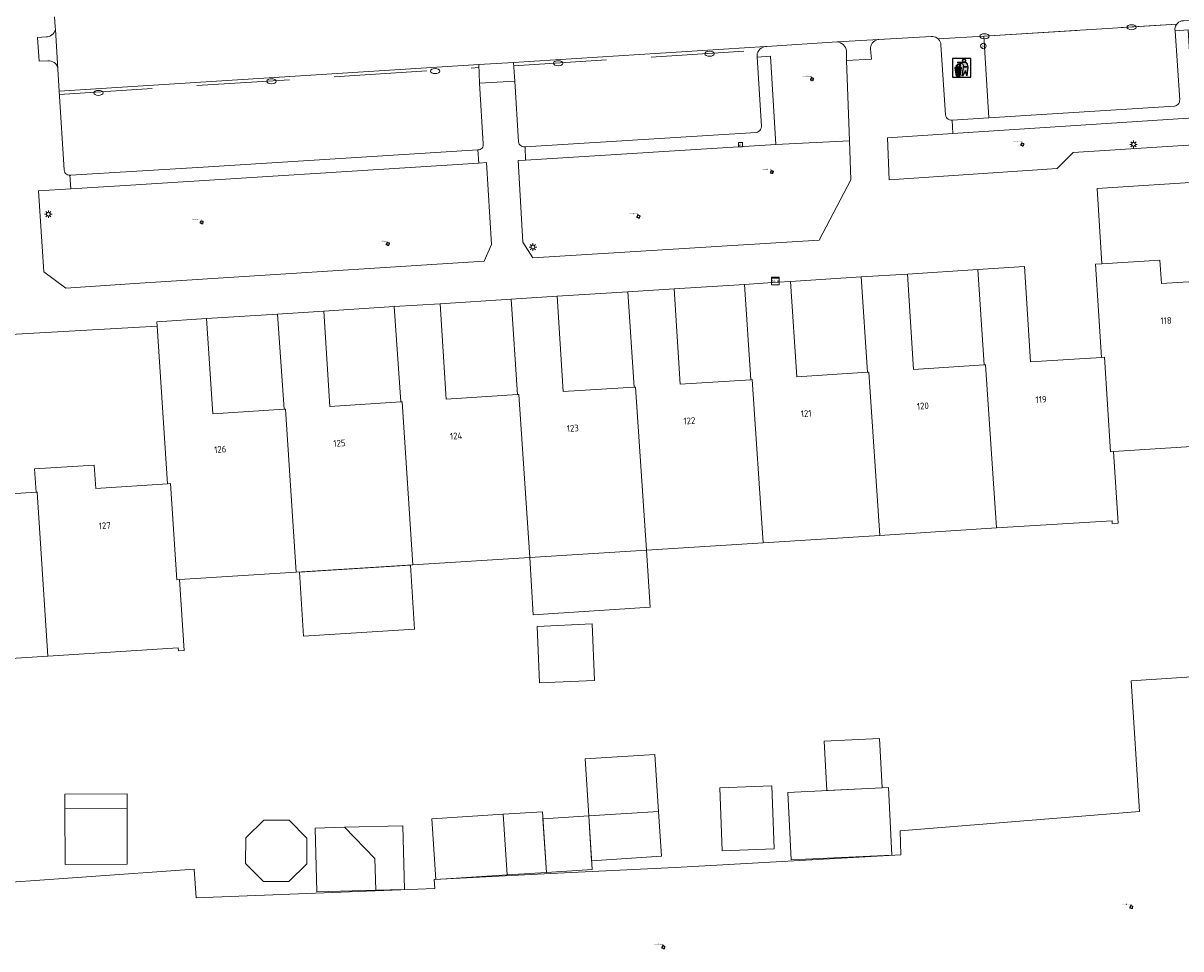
# Model space of a CAD drawing. Header units: metres. Extents: x 162098 to 162858, y 502351 to 503184.
# Tile 57 of 94: x 162737 to 162799, y 502695 to 502744. Entities that reach past the tile are written whole.
import ezdxf
from ezdxf.enums import TextEntityAlignment as Align

# ---------------------------------------------------------------- set-up
doc = ezdxf.new("R2010")
doc.units = ezdxf.units.M
doc.linetypes.add('RI-HWA-SO', pattern=[7.4, 5, -2.4])
for name, color, linetype, lineweight, true_color in [('B-PV-GR-BEPLANTING_CULTUUR_BOSPLANTSOEN-GV', 7, 'Continuous', 13, 0x99cc00), ('B-PV-GR-BEPLANTING_CULTUUR_HEESTERS-GV', 7, 'Continuous', 13, 0x99cc00), ('B-PV-GR-BOOM-S', 7, 'Continuous', 13, 0x4c9900), ('B-PV-GR-STRUIK-GV', 7, 'Continuous', 13, 0x99cc00), ('B-PV-RI-HWA_GOOT_MOLGOOT-G', 150, 'RI-HWA-SO', 18, 0x007fff)]:
    doc.layers.add(name, color=color, linetype=linetype, lineweight=lineweight, true_color=true_color)
for name, color, linetype, lineweight in [('B-PV-IE-AFVAL APART PLAATS-S', 7, 'Continuous', 25), ('B-PV-IE-MEUBILAIR-S', 252, 'Continuous', 13), ('B-PV-OG-BEBOUWING-GV', 7, 'Continuous', 18), ('B-PV-OG-BEBOUWING-T18', 7, 'Continuous', 18), ('B-PV-OG-BEBOUWING_LUIFEL-GV', 7, 'Continuous', 18), ('B-PV-OG-BEBOUWING_OVERBOUWING-GV', 7, 'Continuous', 18), ('B-PV-OG-TERREIN_BEGROEID-GV', 7, 'Continuous', 13), ('B-PV-OG-TERREIN_ERF-GV', 252, 'Continuous', 13), ('B-PV-VH-OPENVERHARDING_BETONSTRAATSTEEN-GV', 252, 'Continuous', 13), ('B-PV-VH-OPENVERHARDING_TEGEL-GV', 252, 'Continuous', 13)]:
    doc.layers.add(name, color=color, linetype=linetype, lineweight=lineweight)
doc.styles.add('NLCS-ISO', font='NLCS-ISO.ttf')
doc.styles.add('NLCS-ISO-M200-T18', font='NLCS-ISO.ttf', dxfattribs={"height": 1.8})

# ---------------------------------------------------------------- blocks, each defined once
blk = doc.blocks.new('SIE-AFVAL APART PLAATS-SO')
h = blk.add_hatch(color=256)
h.dxf.hatch_style = 1
h.paths.add_polyline_path([(-0.09, 0.07), (-1.76, 0.07, 0.819081), (-1.79, -0.09), (-1.4, -2.19, 0.36153), (-1.37, -2.21), (-0.47, -2.21, 0.36153), (-0.44, -2.19), (-0.05, -0.09, 0.819081)])
h.paths.add_polyline_path([(-0.16, -0.1), (-0.2, -0.33), (-0.49, -0.33), (-0.47, -0.1)], flags=16)
h.paths.add_polyline_path([(-0.55, -0.1), (-0.58, -0.33), (-0.87, -0.33), (-0.87, -0.1)], flags=16)
h.paths.add_polyline_path([(-0.22, -0.42), (-0.27, -0.73), (-0.53, -0.73), (-0.5, -0.42)], flags=16)
h.paths.add_polyline_path([(-0.58, -0.42), (-0.61, -0.73), (-0.87, -0.73), (-0.87, -0.42)], flags=16)
h.paths.add_polyline_path([(-0.95, -0.1), (-0.95, -0.33), (-1.27, -0.33), (-1.29, -0.1)], flags=16)
h.paths.add_polyline_path([(-0.95, -0.42), (-0.95, -0.73), (-1.23, -0.73), (-1.26, -0.42)], flags=16)
h.paths.add_polyline_path([(-0.29, -0.83), (-0.34, -1.09), (-0.56, -1.09), (-0.54, -0.83)], flags=16)
h.paths.add_polyline_path([(-0.62, -0.83), (-0.65, -1.09), (-0.87, -1.09), (-0.87, -0.83)], flags=16)
h.paths.add_polyline_path([(-0.95, -0.83), (-0.95, -1.09), (-1.2, -1.09), (-1.22, -0.83)], flags=16)
h.paths.add_polyline_path([(-1.35, -0.33), (-1.64, -0.33), (-1.69, -0.1), (-1.37, -0.1)], flags=16)
h.paths.add_polyline_path([(-1.34, -0.42), (-1.31, -0.73), (-1.57, -0.73), (-1.63, -0.42)], flags=16)
h.paths.add_polyline_path([(-0.36, -1.18), (-0.41, -1.44), (-0.6, -1.44), (-0.57, -1.18)], flags=16)
h.paths.add_polyline_path([(-0.65, -1.18), (-0.68, -1.44), (-0.87, -1.44), (-0.87, -1.18)], flags=16)
h.paths.add_polyline_path([(-1.3, -0.83), (-1.28, -1.09), (-1.5, -1.09), (-1.55, -0.83)], flags=16)
h.paths.add_polyline_path([(-0.95, -1.18), (-0.95, -1.44), (-1.17, -1.44), (-1.19, -1.18)], flags=16)
h.paths.add_polyline_path([(-0.42, -1.53), (-0.47, -1.79), (-0.63, -1.79), (-0.6, -1.53)], flags=16)
h.paths.add_polyline_path([(-1.27, -1.18), (-1.25, -1.44), (-1.44, -1.44), (-1.49, -1.18)], flags=16)
h.paths.add_polyline_path([(-0.69, -1.53), (-0.71, -1.79), (-0.87, -1.79), (-0.87, -1.53)], flags=16)
h.paths.add_polyline_path([(-0.95, -1.53), (-0.95, -1.79), (-1.13, -1.79), (-1.16, -1.53)], flags=16)
h.paths.add_polyline_path([(-1.24, -1.53), (-1.22, -1.79), (-1.37, -1.79), (-1.42, -1.53)], flags=16)
h.paths.add_polyline_path([(-0.49, -1.89), (-0.53, -2.13), (-0.66, -2.13), (-0.64, -1.89)], flags=16)
h.paths.add_polyline_path([(-0.72, -1.89), (-0.74, -2.13), (-0.87, -2.13), (-0.87, -1.89)], flags=16)
h.paths.add_polyline_path([(-0.95, -1.89), (-0.95, -2.13), (-1.1, -2.13), (-1.12, -1.89)], flags=16)
h.paths.add_polyline_path([(-1.21, -1.89), (-1.18, -2.13), (-1.31, -2.13), (-1.35, -1.89)], flags=16)
h.paths.add_polyline_path([(-0.19, 0.78, -0.01173), (-0.3, 0.78, -0.148797), (-0.42, 1.03, -0.136076), (-0.69, 0.87), (-0.78, 0.85, -0.038293), (-1.14, 0.96), (-1.19, 0.81, -0.243822), (-1.56, 0.45, 0.344326), (-1, 0.22, -0.139345), (-0.6, 0.22, 0.618436), (-0.56, 0.27, -0.441494), (-0.47, 0.44, 0.309048)])
h.paths.add_polyline_path([(-0.49, 0.51, 0.351556), (-0.64, 0.31, 0.121061), (-1.02, 0.29, -0.288745), (-1.45, 0.42, 0.203599), (-1.12, 0.79), (-1.09, 0.87, 0.083075), (-0.28, 0.71, -0.242261)], flags=16)
h.paths.add_polyline_path([(-0.4, 0.79, -0.023345), (-0.63, 0.82, 0.07081), (-0.46, 0.9, 0.059965)], flags=16)
h.paths.add_polyline_path([(1.12, 1.48), (-1.07, 1.48, 0.860559), (-1.08, 1.42), (0.29, 1, -0.146703), (0.53, 0.28, 0.421968), (0.56, 0.25), (1.6, 0.31, 0.450293), (1.63, 0.34, 0.122241)])
h.paths.add_polyline_path([(0.26, 1.93, 1), (1.07, 1.93, 1)])
h.paths.add_polyline_path([(1.65, 0.15, 0.429303), (1.62, 0.18), (0.55, 0.23, 0.38429), (0.51, 0.2), (0.16, -2.16, 0.83726), (0.22, -2.18), (0.99, -0.78, -0.688204), (1.05, -0.78), (1.36, -2.14, 0.84934), (1.42, -2.14)])
for p, q in [((-0.09, 0.07), (-1.76, 0.07)), ((-1.4, -2.19), (-1.79, -0.09)), ((-1.37, -0.1), (-1.69, -0.1)), ((-1.64, -0.33), (-1.69, -0.1)), ((-1.64, -0.33), (-1.35, -0.33)), ((-1.63, -0.42), (-1.34, -0.42)), ((-1.57, -0.73), (-1.63, -0.42)), ((-1.57, -0.73), (-1.31, -0.73)), ((-1.55, -0.83), (-1.3, -0.83)), ((-1.5, -1.09), (-1.55, -0.83)), ((-1.5, -1.09), (-1.28, -1.09)), ((-1.49, -1.18), (-1.27, -1.18)), ((-1.44, -1.44), (-1.49, -1.18)), ((-1.44, -1.44), (-1.25, -1.44)), ((-1.42, -1.53), (-1.24, -1.53)), ((-1.37, -1.79), (-1.42, -1.53)), ((-1.37, -1.79), (-1.22, -1.79)), ((-1.37, -2.21), (-0.47, -2.21)), ((-1.31, -2.13), (-1.35, -1.89)), ((-1.35, -1.89), (-1.21, -1.89)), ((-1.31, -2.13), (-1.18, -2.13)), ((-0.95, -0.1), (-1.29, -0.1)), ((-1.27, -0.33), (-0.95, -0.33)), ((-1.26, -0.42), (-0.95, -0.42)), ((-1.23, -0.73), (-0.95, -0.73)), ((-1.22, -0.83), (-0.95, -0.83)), ((-1.2, -1.09), (-0.95, -1.09)), ((-1.19, -1.18), (-0.95, -1.18)), ((-1.17, -1.44), (-0.95, -1.44)), ((-1.16, -1.53), (-0.95, -1.53)), ((-1.13, -1.79), (-0.95, -1.79)), ((-1.12, -1.89), (-0.95, -1.89)), ((-1.1, -2.13), (-0.95, -2.13)), ((-0.95, -0.1), (-0.95, -0.33)), ((-0.95, -0.42), (-0.95, -0.73)), ((-0.95, -0.83), (-0.95, -1.09)), ((-0.95, -1.18), (-0.95, -1.44)), ((-0.95, -1.53), (-0.95, -1.79)), ((-0.95, -1.89), (-0.95, -2.13)), ((-0.87, -0.1), (-0.87, -0.33)), ((-0.55, -0.1), (-0.87, -0.1)), ((-0.87, -0.33), (-0.58, -0.33)), ((-0.87, -0.42), (-0.87, -0.73)), ((-0.87, -0.42), (-0.58, -0.42)), ((-0.87, -0.73), (-0.61, -0.73)), ((-0.87, -0.83), (-0.62, -0.83)), ((-0.87, -0.83), (-0.87, -1.09)), ((-0.87, -1.09), (-0.65, -1.09)), ((-0.87, -1.18), (-0.65, -1.18)), ((-0.87, -1.18), (-0.87, -1.44)), ((-0.87, -1.44), (-0.68, -1.44)), ((-0.87, -1.53), (-0.69, -1.53)), ((-0.87, -1.53), (-0.87, -1.79)), ((-0.87, -1.79), (-0.71, -1.79)), ((-0.87, -1.89), (-0.87, -2.13)), ((-0.87, -1.89), (-0.72, -1.89)), ((-0.87, -2.13), (-0.74, -2.13)), ((-0.66, -2.13), (-0.53, -2.13)), ((-0.64, -1.89), (-0.49, -1.89)), ((-0.63, -1.79), (-0.47, -1.79)), ((-0.6, -1.44), (-0.41, -1.44)), ((-0.6, -1.53), (-0.42, -1.53)), ((-0.57, -1.18), (-0.36, -1.18)), ((-0.56, -1.09), (-0.34, -1.09)), ((-0.54, -0.83), (-0.29, -0.83)), ((-0.53, -0.73), (-0.27, -0.73)), ((-0.53, -2.13), (-0.49, -1.89)), ((-0.5, -0.42), (-0.22, -0.42)), ((-0.49, -0.33), (-0.2, -0.33)), ((-0.16, -0.1), (-0.47, -0.1)), ((-0.47, -1.79), (-0.42, -1.53)), ((-0.44, -2.19), (-0.05, -0.09)), ((-0.41, -1.44), (-0.36, -1.18)), ((-0.34, -1.09), (-0.29, -0.83)), ((-0.27, -0.73), (-0.22, -0.42)), ((-0.2, -0.33), (-0.16, -0.1))]:
    blk.add_line(p, q)
blk.add_lwpolyline([(-2.5, -2.51), (2.5, -2.51), (2.5, 2.49), (-2.5, 2.49)], close=True)
for points in [[(-0.78, 0.85, -0.038293), (-1.14, 0.96), (-1.19, 0.81, -0.243822), (-1.56, 0.45, 0.344326), (-1, 0.22, -0.139345), (-0.6, 0.22, 0.618436), (-0.56, 0.27, -0.441494), (-0.47, 0.44, 0.309048), (-0.19, 0.78, -0.01173), (-0.3, 0.78, -0.01173)], [(-0.78, 0.85), (-0.69, 0.87, 0.136076), (-0.42, 1.03, 0.156405), (-0.29, 0.77)], [(-0.78, 0.85), (-0.69, 0.87, 0.136076), (-0.42, 1.03, 0.148797), (-0.3, 0.78, 0.148797)], [(-0.63, 0.82, 0.07081), (-0.46, 0.9, 0.059965), (-0.4, 0.79, 0.059965)], [(-0.4, 0.79, -0.023345), (-0.63, 0.82)]]:
    blk.add_lwpolyline(points, format="xyb")
for points in [[(-1.09, 0.87), (-1.12, 0.79, -0.203599), (-1.45, 0.42, 0.288745), (-1.02, 0.29, -0.121061), (-0.64, 0.31, -0.351556), (-0.49, 0.51, 0.242261), (-0.28, 0.71, -0.083075)], [(-1.07, 1.48), (1.12, 1.48, -0.122241), (1.63, 0.34, -0.450293), (1.6, 0.31), (0.56, 0.25, -0.421968), (0.53, 0.28, 0.146703), (0.29, 1), (-1.08, 1.42, -0.860559)], [(0.55, 0.23), (1.62, 0.18, -0.429303), (1.65, 0.15), (1.42, -2.14, -0.84934), (1.36, -2.14), (1.05, -0.78, 0.688204), (0.99, -0.78), (0.22, -2.18, -0.83726), (0.16, -2.16), (0.51, 0.2, -0.38429)]]:
    blk.add_lwpolyline(points, format="xyb", close=True)
for points in [[(-1.35, -0.33), (-1.37, -0.1)], [(-1.31, -0.73), (-1.34, -0.42)], [(-1.28, -1.09), (-1.3, -0.83)], [(-1.27, -0.33), (-1.29, -0.1)], [(-1.25, -1.44), (-1.27, -1.18)], [(-1.23, -0.73), (-1.26, -0.42)], [(-1.22, -1.79), (-1.24, -1.53)], [(-1.2, -1.09), (-1.22, -0.83)], [(-1.18, -2.13), (-1.21, -1.89)], [(-1.17, -1.44), (-1.19, -1.18)], [(-1.18, -2.22), (-1.18, -2.21)], [(-1.13, -1.79), (-1.16, -1.53)], [(-1.1, -2.13), (-1.12, -1.89)], [(-0.74, -2.13), (-0.72, -1.89)], [(-0.71, -1.79), (-0.69, -1.53)], [(-0.68, -1.44), (-0.65, -1.18)], [(-0.66, -2.13), (-0.64, -1.89)], [(-0.65, -1.09), (-0.62, -0.83)], [(-0.63, -1.79), (-0.6, -1.53)], [(-0.61, -0.73), (-0.58, -0.42)], [(-0.6, -1.44), (-0.57, -1.18)], [(-0.58, -0.33), (-0.55, -0.1)], [(-0.56, -1.09), (-0.54, -0.83)], [(-0.53, -0.73), (-0.5, -0.42)], [(-0.49, -0.33), (-0.47, -0.1)]]:
    blk.add_lwpolyline(points)
blk.add_circle((0.66, 1.93), 0.401)
for centre, radius, start, end in [((-1.76, -0.01), 0.0869, 90, 247.281), ((-0.09, -0.01), 0.0869, 292.719, 90), ((-1.37, -2.18), 0.0318, 190.4943, 270), ((-0.47, -2.18), 0.0318, 270, 349.5057)]:
    blk.add_arc(centre, radius, start, end)
blk = doc.blocks.new('SIE-MEUBILAIR_BORD_VERKEER-SO')
blk.add_lwpolyline([(-0.5625, -0.5625), (0.5625, -0.5625), (0.5625, 0.5625), (-0.5625, 0.5625)], close=True)
at = {"style": 'NLCS-ISO'}
blk.add_text('vb', height=0.75, dxfattribs=at).set_placement((0, 0), align=Align.MIDDLE_CENTER)
blk = doc.blocks.new('SIE-MEUBILAIR_KAST_TELECOM-SO')
for points in [[(-1, 1), (1, 1), (1, 0.84), (-1, 0.84)], [(-1, 0.76), (1, 0.76), (1, -1), (-1, -1)]]:
    blk.add_lwpolyline(points, close=True)
at = {"style": 'NLCS-ISO'}
blk.add_text('tele', height=0.75, dxfattribs=at).set_placement((0, 0), align=Align.MIDDLE_CENTER)
blk = doc.blocks.new('SIE-MEUBILAIR_PAAL_LICHTMAST-SO')
for points in [[(-0.62, 0), (-1, 0)], [(-0.71, 0.71), (-0.44, 0.44)], [(0, 1), (0, 0.62)], [(0.44, 0.44), (0.71, 0.71)], [(1, 0), (0.62, 0)], [(-0.71, -0.71), (-0.44, -0.44)], [(0, -0.62), (0, -1)], [(0.44, -0.44), (0.71, -0.71)]]:
    blk.add_lwpolyline(points)
blk.add_circle((0, 0), 0.5)
blk = doc.blocks.new('SIE-MEUBILAIR_PAAL_AFSLUITPAAL-SO')
blk.add_circle((0, 0), 0.75)
at = {"style": 'NLCS-ISO'}
blk.add_text('af', height=0.75, dxfattribs=at).set_placement((0, 0.05), align=Align.MIDDLE_CENTER)
blk = doc.blocks.new('SIE-MEUBILAIR_PUT_KOLK-SO')
blk.add_ellipse((0, 0), major_axis=(1.25, 0), ratio=0.54)
blk = doc.blocks.new('SGR-BOOM_GBKN-SO')
for centre, start, end in [((-0.25, -0.1), 67.1244, 157.1244), ((-0.1, 0.25), 157.1244, 247.1244), ((-0.1, 0.25), 337.1244, 157.1244), ((0.25, 0.1), 247.1244, 337.1244), ((-0.25, -0.1), 157.1244, 337.1244), ((0.1, -0.25), 157.1244, 337.1244), ((0.1, -0.25), 337.1244, 67.1244)]:
    blk.add_arc(centre, 0.188, start, end)
at = {"extrusion": (0, 0, -1)}
blk.add_arc((-0.25, 0.1), 0.188, 22.8756, 202.8756, dxfattribs=at)
at = {"style": 'NLCS-ISO'}
blk.add_attdef('SOORT', text='', height=0.35, dxfattribs=at).set_placement((0, 0.75), align=Align.MIDDLE_RIGHT)

msp = doc.modelspace()

# ---------------------------------------------------------------- linework, layer by layer
at = {"layer": 'B-PV-GR-BEPLANTING_CULTUUR_BOSPLANTSOEN-GV'}
msp.add_lwpolyline([(162825.081, 502710.821), (162796.799, 502708.946), (162797.26, 502701.91), (162784.374, 502700.875), (162784.412, 502699.58), (162772.269, 502698.896), (162765.563, 502698.586), (162759.302, 502698.254), (162759.338, 502697.767), (162746.499, 502697.263), (162746.398, 502698.817), (162728.243, 502697.513)], dxfattribs=at)
at = {"layer": 'B-PV-GR-BEPLANTING_CULTUUR_HEESTERS-GV'}
msp.add_lwpolyline([(162776.68, 502742.508), (162777.395, 502742.57), (162777.684, 502737.812), (162781.645, 502738.008), (162781.487, 502742.325), (162781.487, 502742.824), (162781.485, 502742.84), (162781.466, 502742.933), (162781.431, 502743.021), (162781.382, 502743.101), (162781.32, 502743.173), (162781.247, 502743.232), (162781.165, 502743.279), (162781.076, 502743.311), (162780.983, 502743.328), (162777.206, 502743.076), (162777.135, 502743.073), (162777.053, 502743.059), (162776.969, 502743.03), (162776.891, 502742.986), (162776.823, 502742.93), (162776.765, 502742.862), (162776.721, 502742.784), (162776.692, 502742.7), (162776.677, 502742.613), (162776.679, 502742.529)], close=True, dxfattribs=at)
at = {"layer": 'B-PV-GR-STRUIK-GV'}
msp.add_lwpolyline([(162803.193, 502743.907), (162803.159, 502744.493), (162800.366, 502744.323), (162800.367, 502744.529), (162799.623, 502744.47), (162799.598, 502744.468), (162799.515, 502744.455), (162799.433, 502744.425), (162799.357, 502744.382), (162799.291, 502744.325), (162799.258, 502744.284), (162799.236, 502744.257), (162799.194, 502744.18), (162799.168, 502744.097), (162799.156, 502744.01), (162799.161, 502743.923), (162799.865, 502743.978), (162800.156, 502739.246), (162787.207, 502738.405), (162783.689, 502738.16), (162783.791, 502735.911), (162792.823, 502736.519), (162793.687, 502737.384), (162803.539, 502738.008)], close=True, dxfattribs=at)
at = {"layer": 'B-PV-OG-BEBOUWING-GV'}
for points in [[(162795.205, 502726.35), (162795.364, 502726.36), (162795.692, 502721.279), (162795.852, 502721.289), (162802.868, 502721.735), (162802.298, 502730.563), (162802.237, 502730.559), (162798.433, 502730.32), (162798.349, 502731.578), (162795.219, 502731.381), (162794.882, 502731.36)], [(162788.965, 502725.953), (162788.895, 502725.949), (162785.097, 502725.708), (162784.772, 502730.838), (162782.273, 502730.679), (162782.618, 502725.55), (162782.688, 502725.554), (162783.278, 502716.775), (162789.556, 502717.173)], [(162795.852, 502721.289), (162795.692, 502721.279), (162795.364, 502726.36), (162795.205, 502726.35), (162791.385, 502726.107), (162791.06, 502731.238), (162788.55, 502731.078), (162788.895, 502725.949), (162788.965, 502725.953), (162789.556, 502717.173), (162795.772, 502717.566), (162795.782, 502717.406), (162796.101, 502717.426)], [(162778.485, 502730.439), (162777.815, 502730.396), (162777.516, 502730.377), (162775.995, 502730.281), (162776.34, 502725.151), (162776.41, 502725.155), (162777, 502716.378), (162783.278, 502716.775), (162782.688, 502725.554), (162782.618, 502725.55), (162778.81, 502725.308)], [(162763.786, 502724.354), (162763.856, 502724.358), (162764.446, 502715.584), (162770.723, 502715.981), (162770.133, 502724.756), (162770.063, 502724.752), (162766.255, 502724.51), (162765.93, 502729.641), (162763.441, 502729.483)], [(162772.218, 502730.041), (162769.718, 502729.882), (162770.063, 502724.752), (162770.133, 502724.756), (162770.723, 502715.981), (162777, 502716.378), (162776.41, 502725.155), (162776.34, 502725.151), (162772.543, 502724.91)], [(162757.578, 502723.96), (162758.168, 502715.187), (162764.446, 502715.584), (162763.856, 502724.358), (162763.786, 502724.354), (162759.948, 502724.11), (162759.623, 502729.241), (162757.163, 502729.084), (162757.508, 502723.956)], [(162744.382, 502728.272), (162744.397, 502728.037), (162744.955, 502719.551), (162745.116, 502719.561), (162745.456, 502714.383), (162745.615, 502714.393), (162751.891, 502714.79), (162751.301, 502723.561), (162751.231, 502723.557), (162747.393, 502723.313), (162747.068, 502728.443)], [(162751.231, 502723.557), (162751.301, 502723.561), (162751.891, 502714.79), (162758.168, 502715.187), (162757.578, 502723.96), (162757.508, 502723.956), (162753.69, 502723.712), (162753.365, 502728.843), (162750.886, 502728.686)], [(162737.957, 502719.104), (162738.523, 502710.275), (162745.536, 502710.721), (162745.546, 502710.561), (162745.866, 502710.581), (162745.615, 502714.393), (162745.456, 502714.383), (162745.116, 502719.561), (162744.955, 502719.551), (162741.101, 502719.305), (162741.021, 502720.561), (162737.807, 502720.356), (162737.887, 502719.1)], [(162733.955, 502720.111), (162730.722, 502719.905), (162730.802, 502718.648), (162730.872, 502718.652), (162731.437, 502709.825), (162738.523, 502710.275), (162737.957, 502719.104), (162737.887, 502719.1), (162734.035, 502718.854)], [(162774.668, 502703.189), (162774.792, 502699.803), (162777.594, 502699.905), (162777.47, 502703.291)], [(162778.332, 502702.939), (162778.508, 502699.311), (162783.919, 502699.574), (162783.743, 502703.202)], [(162739.447, 502702.083), (162739.456, 502699.071), (162742.794, 502699.082), (162742.785, 502702.093)], [(162763.233, 502698.504), (162765.345, 502698.639), (162765.136, 502701.906), (162763.025, 502701.772)], [(162767.623, 502701.676), (162767.777, 502699.267), (162771.53, 502699.507), (162771.376, 502701.915)], [(162750.14, 502701.451), (162749.169, 502700.491), (162749.162, 502699.126), (162750.123, 502698.156), (162751.488, 502698.148), (162752.458, 502699.109), (162752.465, 502700.474), (162751.505, 502701.444)], [(162752.909, 502701.028), (162753, 502697.591), (162756.165, 502697.675), (162756.119, 502699.393), (162754.492, 502701.07)]]:
    msp.add_lwpolyline(points, close=True, dxfattribs=at)
at = {"layer": 'B-PV-OG-BEBOUWING_LUIFEL-GV'}
for points in [[(162764.446, 502715.584), (162764.641, 502712.506), (162770.918, 502712.903), (162770.723, 502715.981)], [(162758.031, 502715.178), (162752.066, 502714.801), (162752.284, 502711.355), (162758.249, 502711.733)], [(162780.424, 502703.041), (162783.401, 502703.185), (162783.272, 502705.842), (162780.295, 502705.698)], [(162767.623, 502701.676), (162771.376, 502701.915), (162771.18, 502704.992), (162767.427, 502704.753)], [(162739.447, 502702.083), (162742.785, 502702.093), (162742.783, 502702.866), (162739.444, 502702.856)], [(162763.025, 502701.772), (162759.188, 502701.527), (162759.396, 502698.259), (162763.233, 502698.504)], [(162765.161, 502701.519), (162765.345, 502698.639), (162767.807, 502698.796), (162767.623, 502701.676)], [(162754.492, 502701.07), (162756.119, 502699.393), (162756.165, 502697.675), (162757.719, 502697.716), (162757.628, 502701.153)]]:
    msp.add_lwpolyline(points, close=True, dxfattribs=at)
at = {"layer": 'B-PV-OG-BEBOUWING_OVERBOUWING-GV'}
msp.add_lwpolyline([(162764.845, 502711.878), (162764.981, 502708.838), (162767.938, 502708.97), (162767.802, 502712.01)], close=True, dxfattribs=at)
at = {"layer": 'B-PV-OG-TERREIN_BEGROEID-GV'}
for points in [[(162781.645, 502738.008), (162777.684, 502737.812), (162764.224, 502736.964), (162763.827, 502736.943), (162764.081, 502732.547), (162764.613, 502731.718), (162780.013, 502732.668), (162781.722, 502735.912)], [(162761.703, 502736.81), (162742.394, 502735.592), (162739.759, 502735.426), (162738.025, 502735.306), (162738.312, 502730.959), (162739.498, 502730.082), (162743.469, 502730.352), (162761.99, 502731.524), (162762.395, 502732.43), (162762.116, 502736.845)]]:
    msp.add_lwpolyline(points, close=True, dxfattribs=at)
at = {"layer": 'B-PV-OG-TERREIN_ERF-GV'}
for points in [[(162795.219, 502731.381), (162798.349, 502731.578), (162798.433, 502730.32), (162802.237, 502730.559), (162802.152, 502731.817), (162805.425, 502732.022), (162805.509, 502730.766), (162809.323, 502731.005), (162809.238, 502732.262), (162812.511, 502732.467), (162812.595, 502731.211), (162816.409, 502731.45), (162816.324, 502732.708), (162819.597, 502732.913), (162819.682, 502731.656), (162823.505, 502731.895), (162823.494, 502732.055), (162823.808, 502732.075), (162823.466, 502737.233), (162801.101, 502735.834), (162794.969, 502735.435)], [(162774.668, 502703.189), (162777.47, 502703.291), (162777.594, 502699.905), (162774.792, 502699.803)], [(162778.332, 502702.939), (162783.743, 502703.202), (162783.919, 502699.574), (162778.508, 502699.311)], [(162739.447, 502702.083), (162742.785, 502702.093), (162742.794, 502699.082), (162739.456, 502699.071)], [(162763.233, 502698.504), (162763.025, 502701.772), (162765.136, 502701.906), (162765.345, 502698.639)], [(162767.623, 502701.676), (162771.376, 502701.915), (162771.53, 502699.507), (162767.777, 502699.267)], [(162750.14, 502701.451), (162751.505, 502701.444), (162752.465, 502700.474), (162752.458, 502699.109), (162751.488, 502698.148), (162750.123, 502698.156), (162749.162, 502699.126), (162749.169, 502700.491)], [(162752.909, 502701.028), (162754.492, 502701.07), (162756.119, 502699.393), (162756.165, 502697.675), (162753, 502697.591)]]:
    msp.add_lwpolyline(points, close=True, dxfattribs=at)
for points in [[(162788.55, 502731.078), (162784.772, 502730.838)], [(162784.772, 502730.838), (162785.097, 502725.708)], [(162788.895, 502725.949), (162788.55, 502731.078)], [(162775.995, 502730.281), (162772.218, 502730.041)], [(162776.34, 502725.151), (162775.995, 502730.281)], [(162782.273, 502730.679), (162778.485, 502730.439)], [(162778.485, 502730.439), (162778.81, 502725.308), (162782.618, 502725.55)], [(162782.618, 502725.55), (162782.273, 502730.679)], [(162769.718, 502729.882), (162765.93, 502729.641)], [(162765.93, 502729.641), (162766.255, 502724.51)], [(162770.063, 502724.752), (162769.718, 502729.882)], [(162772.218, 502730.041), (162772.543, 502724.91)], [(162757.163, 502729.084), (162753.365, 502728.843)], [(162757.508, 502723.956), (162757.163, 502729.084)], [(162763.441, 502729.483), (162759.623, 502729.241)], [(162759.623, 502729.241), (162759.948, 502724.11)], [(162763.786, 502724.354), (162763.441, 502729.483)], [(162750.886, 502728.686), (162747.068, 502728.443)], [(162747.068, 502728.443), (162747.393, 502723.313)], [(162751.231, 502723.557), (162750.886, 502728.686)], [(162753.365, 502728.843), (162753.69, 502723.712)], [(162734.035, 502718.854), (162737.887, 502719.1), (162737.807, 502720.356), (162741.021, 502720.561), (162741.101, 502719.305), (162744.955, 502719.551), (162744.397, 502728.037), (162734.913, 502727.489)], [(162785.097, 502725.708), (162788.895, 502725.949)], [(162766.255, 502724.51), (162770.063, 502724.752)], [(162772.543, 502724.91), (162776.34, 502725.151)], [(162753.69, 502723.712), (162757.508, 502723.956)], [(162759.948, 502724.11), (162763.786, 502724.354)], [(162747.393, 502723.313), (162751.231, 502723.557)], [(162802.868, 502721.735), (162795.852, 502721.289), (162796.101, 502717.426), (162795.782, 502717.406), (162795.772, 502717.566), (162789.556, 502717.173), (162783.278, 502716.775), (162777, 502716.378), (162770.723, 502715.981), (162764.446, 502715.584), (162758.168, 502715.187), (162751.891, 502714.79), (162745.615, 502714.393), (162745.866, 502710.581), (162745.546, 502710.561), (162745.536, 502710.721), (162738.523, 502710.275), (162731.437, 502709.825)], [(162728.243, 502697.513), (162746.398, 502698.817), (162746.499, 502697.263), (162759.338, 502697.767), (162759.302, 502698.254), (162765.563, 502698.586), (162772.269, 502698.896), (162784.412, 502699.58), (162784.374, 502700.875), (162797.26, 502701.91), (162796.799, 502708.946), (162825.081, 502710.821)]]:
    msp.add_lwpolyline(points, dxfattribs=at)
at = {"layer": 'B-PV-RI-HWA_GOOT_MOLGOOT-G'}
for points in [[(162788.871, 502743.639), (162799.258, 502744.284)], [(162786.425, 502743.487), (162788.871, 502743.639)], [(162763.594, 502742.044), (162776.772, 502742.874)], [(162739.15, 502740.507), (162761.715, 502741.945)]]:
    msp.add_lwpolyline(points, dxfattribs=at)
at = {"layer": 'B-PV-VH-OPENVERHARDING_BETONSTRAATSTEEN-GV'}
msp.add_lwpolyline([(162738.884, 502744.673), (162738.923, 502744.138), (162738.933, 502743.994), (162739.065, 502741.867), (162739.14, 502740.676), (162761.709, 502742.104), (162763.582, 502742.218), (162777.135, 502743.073), (162777.206, 502743.076), (162780.983, 502743.328), (162783.232, 502743.464), (162786.036, 502743.614), (162786.122, 502743.618), (162786.208, 502743.605), (162786.291, 502743.578), (162786.367, 502743.535), (162786.425, 502743.487), (162788.871, 502743.639), (162799.258, 502744.284), (162799.291, 502744.325), (162799.357, 502744.382)], dxfattribs=at)
for points in [[(162738.532, 502742.314), (162738.62, 502742.314), (162738.708, 502742.297), (162738.791, 502742.265), (162738.867, 502742.219), (162738.933, 502742.16), (162738.988, 502742.09), (162739.029, 502742.011), (162739.056, 502741.927), (162739.065, 502741.867), (162738.933, 502743.994), (162738.907, 502743.91), (162738.866, 502743.831), (162738.812, 502743.761), (162738.746, 502743.701), (162738.67, 502743.655), (162738.588, 502743.623), (162738.501, 502743.606), (162738.441, 502743.603), (162737.968, 502743.562), (162738.056, 502742.285)], [(162788.871, 502743.639), (162789.149, 502739.251), (162799.131, 502739.878), (162799.2, 502739.893), (162799.264, 502739.923), (162799.32, 502739.966), (162799.364, 502740.021), (162799.395, 502740.084), (162799.411, 502740.153), (162799.413, 502740.196), (162799.161, 502743.923), (162799.156, 502744.01), (162799.168, 502744.097), (162799.194, 502744.18), (162799.236, 502744.257), (162799.258, 502744.284)], [(162781.487, 502742.325), (162782.825, 502742.405), (162782.778, 502742.929), (162782.78, 502743.019), (162782.797, 502743.106), (162782.83, 502743.19), (162782.878, 502743.266), (162782.938, 502743.332), (162783.009, 502743.387), (162783.088, 502743.428), (162783.174, 502743.455), (162783.232, 502743.464), (162780.983, 502743.328), (162781.076, 502743.311), (162781.165, 502743.279), (162781.247, 502743.232), (162781.32, 502743.173), (162781.382, 502743.101), (162781.431, 502743.021), (162781.466, 502742.933), (162781.485, 502742.84), (162781.487, 502742.824)], [(162787.169, 502739.126), (162789.149, 502739.251), (162788.871, 502743.639), (162786.425, 502743.487), (162786.433, 502743.48), (162786.489, 502743.413), (162786.531, 502743.337), (162786.559, 502743.255), (162786.571, 502743.168), (162786.811, 502739.403), (162786.829, 502739.334), (162786.863, 502739.269), (162786.91, 502739.214), (162786.967, 502739.17), (162787.033, 502739.14), (162787.104, 502739.126), (162787.144, 502739.124)], [(162763.65, 502741.22), (162763.848, 502737.958), (162763.86, 502737.891), (162763.887, 502737.829), (162763.928, 502737.775), (162763.98, 502737.731), (162764.041, 502737.701), (162764.107, 502737.687), (162764.175, 502737.688), (162764.194, 502737.691), (162776.625, 502738.459), (162776.697, 502738.479), (162776.763, 502738.514), (162776.821, 502738.562), (162776.867, 502738.621), (162776.9, 502738.688), (162776.918, 502738.761), (162776.92, 502738.791), (162776.68, 502742.508), (162776.679, 502742.529), (162776.677, 502742.613), (162776.692, 502742.7), (162776.721, 502742.784), (162776.765, 502742.862), (162776.823, 502742.93), (162776.891, 502742.986), (162776.969, 502743.03), (162777.053, 502743.059), (162777.135, 502743.073), (162763.582, 502742.218)], [(162739.403, 502736.44), (162739.412, 502736.372), (162739.436, 502736.308), (162739.475, 502736.251), (162739.526, 502736.204), (162739.586, 502736.17), (162739.652, 502736.152), (162739.711, 502736.149), (162739.721, 502736.148), (162739.742, 502736.151), (162746.883, 502736.589), (162761.657, 502737.518), (162761.722, 502737.52), (162761.785, 502737.538), (162761.842, 502737.571), (162761.89, 502737.617), (162761.924, 502737.672), (162761.945, 502737.734), (162761.95, 502737.8), (162761.944, 502737.842), (162761.751, 502741.114), (162761.709, 502742.104), (162739.14, 502740.676)], [(162761.751, 502741.114), (162763.65, 502741.22), (162763.582, 502742.218), (162761.709, 502742.104)]]:
    msp.add_lwpolyline(points, close=True, dxfattribs=at)
at = {"layer": 'B-PV-VH-OPENVERHARDING_TEGEL-GV'}
for points in [[(162803.539, 502738.008), (162793.687, 502737.384), (162792.823, 502736.519), (162783.791, 502735.911), (162783.689, 502738.16), (162787.207, 502738.405), (162787.169, 502739.126), (162787.144, 502739.124), (162787.104, 502739.126), (162787.033, 502739.14), (162786.967, 502739.17), (162786.91, 502739.214), (162786.863, 502739.269), (162786.829, 502739.334), (162786.811, 502739.403), (162786.571, 502743.168), (162786.559, 502743.255), (162786.531, 502743.337), (162786.489, 502743.413), (162786.433, 502743.48), (162786.425, 502743.487), (162786.367, 502743.535), (162786.291, 502743.578), (162786.208, 502743.605), (162786.122, 502743.618), (162786.036, 502743.614), (162783.232, 502743.464), (162783.174, 502743.455), (162783.088, 502743.428), (162783.009, 502743.387), (162782.938, 502743.332), (162782.878, 502743.266), (162782.83, 502743.19), (162782.797, 502743.106), (162782.78, 502743.019), (162782.778, 502742.929), (162782.825, 502742.405), (162781.487, 502742.325), (162781.645, 502738.008), (162781.722, 502735.912), (162780.013, 502732.668), (162764.613, 502731.718), (162764.081, 502732.547), (162763.827, 502736.943), (162764.224, 502736.964), (162764.194, 502737.691), (162764.175, 502737.688), (162764.107, 502737.687), (162764.041, 502737.701), (162763.98, 502737.731), (162763.928, 502737.775), (162763.887, 502737.829), (162763.86, 502737.891), (162763.848, 502737.958), (162763.65, 502741.22), (162761.751, 502741.114), (162761.944, 502737.842), (162761.95, 502737.8), (162761.945, 502737.734), (162761.924, 502737.672), (162761.89, 502737.617), (162761.842, 502737.571), (162761.785, 502737.538), (162761.722, 502737.52), (162761.657, 502737.518), (162761.703, 502736.81), (162762.116, 502736.845), (162762.395, 502732.43), (162761.99, 502731.524), (162743.469, 502730.352), (162739.498, 502730.082), (162738.312, 502730.959), (162738.025, 502735.306), (162739.759, 502735.426), (162739.711, 502736.149), (162739.652, 502736.152), (162739.586, 502736.17), (162739.526, 502736.204), (162739.475, 502736.251), (162739.436, 502736.308), (162739.412, 502736.372), (162739.403, 502736.44), (162739.14, 502740.676), (162739.065, 502741.867), (162739.056, 502741.927), (162739.029, 502742.011), (162738.988, 502742.09), (162738.933, 502742.16), (162738.867, 502742.219), (162738.791, 502742.265), (162738.708, 502742.297), (162738.62, 502742.314), (162738.532, 502742.314), (162738.056, 502742.285), (162737.968, 502743.562), (162738.441, 502743.603), (162738.501, 502743.606), (162738.588, 502743.623), (162738.67, 502743.655), (162738.746, 502743.701), (162738.812, 502743.761), (162738.866, 502743.831), (162738.907, 502743.91), (162738.933, 502743.994), (162738.923, 502744.138), (162738.884, 502744.673)], [(162734.913, 502727.489), (162744.397, 502728.037), (162744.382, 502728.272), (162747.068, 502728.443), (162750.886, 502728.686), (162753.365, 502728.843), (162757.163, 502729.084), (162759.623, 502729.241), (162763.441, 502729.483), (162765.93, 502729.641), (162769.718, 502729.882), (162772.218, 502730.041), (162775.995, 502730.281), (162777.516, 502730.377), (162777.815, 502730.396), (162778.485, 502730.439), (162782.273, 502730.679), (162784.772, 502730.838), (162788.55, 502731.078), (162791.06, 502731.238), (162791.385, 502726.107), (162795.205, 502726.35), (162794.882, 502731.36), (162795.219, 502731.381), (162794.969, 502735.435), (162801.101, 502735.834)]]:
    msp.add_lwpolyline(points, dxfattribs=at)
for points in [[(162787.207, 502738.405), (162800.156, 502739.246), (162799.865, 502743.978), (162799.161, 502743.923), (162799.413, 502740.196), (162799.411, 502740.153), (162799.395, 502740.084), (162799.364, 502740.021), (162799.32, 502739.966), (162799.264, 502739.923), (162799.2, 502739.893), (162799.131, 502739.878), (162789.149, 502739.251), (162787.169, 502739.126)], [(162764.194, 502737.691), (162764.224, 502736.964), (162777.684, 502737.812), (162777.395, 502742.57), (162776.68, 502742.508), (162776.92, 502738.791), (162776.918, 502738.761), (162776.9, 502738.688), (162776.867, 502738.621), (162776.821, 502738.562), (162776.763, 502738.514), (162776.697, 502738.479), (162776.625, 502738.459)], [(162739.711, 502736.149), (162739.759, 502735.426), (162742.394, 502735.592), (162761.703, 502736.81), (162761.657, 502737.518), (162746.883, 502736.589), (162739.742, 502736.151), (162739.721, 502736.148)]]:
    msp.add_lwpolyline(points, close=True, dxfattribs=at)

# ---------------------------------------------------------------- block references
at = {"layer": 'B-PV-GR-BOOM-S', "xscale": 0.2, "yscale": 0.2, "zscale": 0.2}
for p in [(162779.634, 502741.324), (162790.949, 502737.805), (162777.48, 502736.326), (162770.297, 502733.932), (162746.803, 502733.624), (162756.814, 502732.456), (162796.815, 502696.773), (162771.638, 502694.617)]:
    msp.add_blockref('SGR-BOOM_GBKN-SO', p, dxfattribs=at).add_auto_attribs({'SOORT': '****%%c***m'})
at = {"layer": 'B-PV-IE-AFVAL APART PLAATS-S', "xscale": 0.2, "yscale": 0.2, "zscale": 0.2}
msp.add_blockref('SIE-AFVAL APART PLAATS-SO', (162787.685, 502741.934), dxfattribs=at)
at = {"layer": 'B-PV-IE-MEUBILAIR-S', "xscale": 0.2, "yscale": 0.2, "zscale": 0.2}
for name, p in [('SIE-MEUBILAIR_PUT_KOLK-SO', (162796.824, 502744.119)), ('SIE-MEUBILAIR_PUT_KOLK-SO', (162788.909, 502743.631)), ('SIE-MEUBILAIR_PAAL_AFSLUITPAAL-SO', (162788.855, 502743.109)), ('SIE-MEUBILAIR_PUT_KOLK-SO', (162774.123, 502742.691)), ('SIE-MEUBILAIR_PUT_KOLK-SO', (162765.979, 502742.177)), ('SIE-MEUBILAIR_PUT_KOLK-SO', (162759.358, 502741.759)), ('SIE-MEUBILAIR_PUT_KOLK-SO', (162750.556, 502741.212)), ('SIE-MEUBILAIR_PUT_KOLK-SO', (162741.245, 502740.586)), ('SIE-MEUBILAIR_BORD_VERKEER-SO', (162775.788, 502737.795)), ('SIE-MEUBILAIR_PAAL_LICHTMAST-SO', (162796.933, 502737.816)), ('SIE-MEUBILAIR_PAAL_LICHTMAST-SO', (162738.551, 502734.059)), ('SIE-MEUBILAIR_PAAL_LICHTMAST-SO', (162764.621, 502732.29)), ('SIE-MEUBILAIR_KAST_TELECOM-SO', (162777.66, 502730.461))]:
    msp.add_blockref(name, p, dxfattribs=at)

# ---------------------------------------------------------------- texts
at = {"layer": 'B-PV-OG-BEBOUWING-T18', "style": 'NLCS-ISO-M200-T18'}
for s, p in [('118', (162798.682, 502728.332)), ('120', (162785.595, 502723.736)), ('119', (162791.959, 502724.091)), ('121', (162779.318, 502723.334)), ('123', (162766.764, 502722.538)), ('122', (162773.04, 502722.941)), ('124', (162760.488, 502722.128)), ('126', (162747.8, 502721.404)), ('125', (162754.209, 502721.738)), ('127', (162741.583, 502717.295))]:
    msp.add_text(s, height=0.36, rotation=3.5, dxfattribs=at).set_placement(p, align=Align.MIDDLE)

doc.saveas('drawing.dxf')
